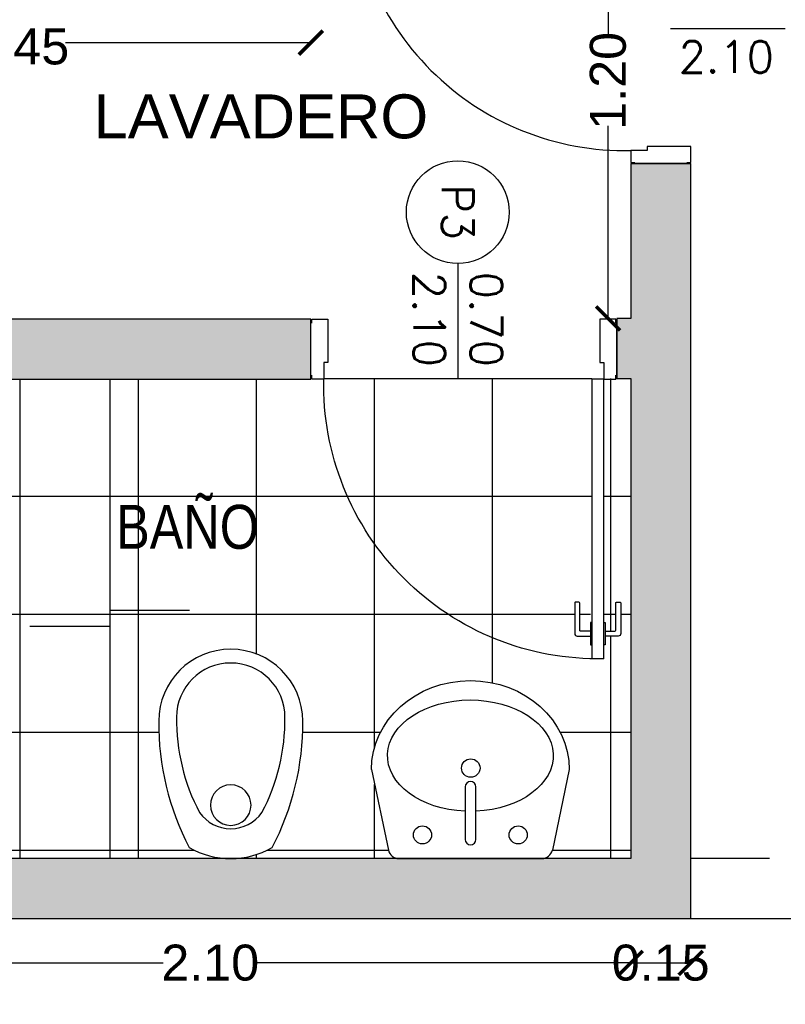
# Model space of a CAD drawing. Header units: millimetres. Extents: x 201 to 840, y 135 to 685.
# Tile 34 of 219: x 238.62 to 240.54, y 326.68 to 329.15. Entities that reach past the tile are written whole.
import ezdxf
from ezdxf.enums import TextEntityAlignment as Align

# ---------------------------------------------------------------- set-up
doc = ezdxf.new("R2010")
doc.units = ezdxf.units.MM
doc.linetypes.add('HIDDEN', pattern=[0.375, 0.25, -0.125])
for name, color, linetype in [('02', 2, 'Continuous'), ('ABERTURAS', 2, 'Continuous'), ('cota', 2, 'Continuous'), ('L1', 2, 'Continuous'), ('LLENO MURO', 251, 'Continuous'), ('muro', 6, 'Continuous'), ('piso', 1, 'Continuous'), ('SANITARIO ARTEF', 2, 'Continuous'), ('TEXT', 4, 'Continuous')]:
    doc.layers.add(name, color=color, linetype=linetype)
doc.styles.add('ARIAL', font='arial.ttf', dxfattribs={"height": 0.06})
doc.styles.add('ROMANS', font='romans.shx')
doc.styles.add('STYLE1', font='ARIALUNI.TTF', dxfattribs={"height": 0.09})
doc.dimstyles.new('D3', dxfattribs={"dimscale": 0, "dimtxt": 0.09, "dimasz": 0.06, "dimexe": 0, "dimexo": 0.15, "dimgap": 0, "dimtad": 0, "dimzin": 0, "dimdsep": 46, "dimtxsty": 'STYLE1', "dimblk": 'ARCHTICK', "dimcen": 1, "dimse1": 1, "dimse2": 1, "dimclrd": 1, "dimclre": 1, "dimclrt": 3, "dimadec": 0, "dimazin": 0, "dimtfac": 1, "dimtmove": 2, "dimatfit": 1, "dimldrblk": 'OPEN90', "dimfxl": 1, "dimtolj": 1, "dimtzin": 0, "dimarcsym": 0})
pattern_1 = [(90, (225.9276050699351, 328.2478009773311), (-0.295275, 5.551115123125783e-17), []), (180, (225.9276050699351, 328.2478009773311), (-5.551115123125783e-17, -0.295275), [])]

# ---------------------------------------------------------------- blocks, each defined once
blk = doc.blocks.new('_ARCHTICK')
at = {"color": 0, "linetype": 'ByBlock', "const_width": 0.15}
blk.add_lwpolyline([(-0.5, -0.5), (0.5, 0.5)], dxfattribs=at)
blk = doc.blocks.new('*D713')
at = {"layer": 'cota', "color": 1, "lineweight": -2}
for p, q in [((240.0945000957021, 329.5987702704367), (240.0945000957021, 329.1049211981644)), ((240.0945000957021, 328.397800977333), (240.0945000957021, 328.8797984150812))]:
    blk.add_line(p, q, dxfattribs=at)
at = {"layer": 'DEFPOINTS', "color": 0}
for p in [(240.0945000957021, 329.5987702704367), (240.1511292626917, 329.5987702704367), (240.1511292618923, 328.397800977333)]:
    blk.add_point(p, dxfattribs=at)
at = {"layer": 'cota', "color": 1, "lineweight": -2, "xscale": 0.06, "yscale": 0.06, "zscale": 0.06}
for p, rotation in [((240.0945000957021, 329.5987702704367), 90), ((240.0945000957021, 328.397800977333), 270)]:
    blk.add_blockref('_ARCHTICK', p, dxfattribs=dict(at, rotation=rotation))
at = {"layer": 'cota', "color": 3, "insert": (240.0945000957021, 328.9923598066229), "char_height": 0.09, "attachment_point": 5, "rotation": 90, "style": 'STYLE1'}
blk.add_mtext('\\A1;1.20', dxfattribs=at)
blk = doc.blocks.new('_OPEN90')
at = {"color": 0, "linetype": 'ByBlock'}
for p, q in [((-0.5, 0.5), (0, 0)), ((0, 0), (-1, 0)), ((0, 0), (-0.5, -0.5))]:
    blk.add_line(p, q, dxfattribs=at)
blk = doc.blocks.new('*D714')
at = {"layer": 'cota', "color": 1, "lineweight": -2}
for p, q in [((237.898096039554, 329.0878086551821), (238.5117522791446, 329.0878086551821)), ((239.3511452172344, 329.0878086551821), (238.7374889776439, 329.0878086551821))]:
    blk.add_line(p, q, dxfattribs=at)
at = {"layer": 'DEFPOINTS', "color": 0}
for p in [(239.3511452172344, 329.0878086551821), (237.898096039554, 328.4043518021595), (239.3511452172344, 328.3960462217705)]:
    blk.add_point(p, dxfattribs=at)
at = {"layer": 'cota', "color": 1, "lineweight": -2, "xscale": 0.06, "yscale": 0.06, "zscale": 0.06, "rotation": 180}
blk.add_blockref('_ARCHTICK', (237.898096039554, 329.0878086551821), dxfattribs=at)
at = {"layer": 'cota', "color": 1, "lineweight": -2, "xscale": 0.06, "yscale": 0.06, "zscale": 0.06}
blk.add_blockref('_ARCHTICK', (239.3511452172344, 329.0878086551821), dxfattribs=at)
at = {"layer": 'cota', "color": 3, "insert": (238.6246206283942, 329.0777922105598), "char_height": 0.09, "attachment_point": 5, "style": 'STYLE1'}
blk.add_mtext('\\A1;1.45', dxfattribs=at)
blk = doc.blocks.new('A2')
at = {"layer": '02'}
for centre, radius, start, end in [((-0.3438701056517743, 0), 0.18, 90.00000000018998, 180), ((-0.3364057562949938, -0.4821972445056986), 0.6622393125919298, 62.19066495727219, 90.64581604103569), ((-0.3536606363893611, -1.647987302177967e-17), 0.1356770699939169, 90.00000000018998, 180), ((-0.3480342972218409, -0.3634617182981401), 0.4991704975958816, 62.19066495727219, 90.64581604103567), ((-0.2090569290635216, 0), 0.2090569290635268, 330.3070498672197, 29.69295013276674), ((-0.1703938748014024, -1.647987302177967e-17), 0.09562499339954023, 0, 54.71443519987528), ((-0.3438701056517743, 0), 0.18, 180, 269.99999999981), ((-0.3536606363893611, -1.647987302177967e-17), 0.1356770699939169, 180, 269.99999999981), ((-0.1703938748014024, -1.647987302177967e-17), 0.09562499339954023, 305.2855648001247, 0), ((-0.3480342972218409, 0.3634617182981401), 0.4991704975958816, 269.3541839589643, 297.8093350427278), ((-0.3364057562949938, 0.4821972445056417), 0.6622393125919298, 269.3541839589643, 297.8093350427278)]:
    blk.add_arc(centre, radius, start, end, dxfattribs=at)
blk = doc.blocks.new('GBBRT')
at = {"layer": 'SANITARIO ARTEF', "ltscale": 0.01}
blk.add_circle((294.9322348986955, 272.9143749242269), 0.05072785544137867, dxfattribs=at)
at = {"layer": 'SANITARIO ARTEF', "ltscale": 0.8, "xscale": -1, "rotation": 270}
blk.add_blockref('A2', (294.9322348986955, 273.0480859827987), dxfattribs=at)
blk = doc.blocks.new('3T45G')
for p, q in [((295.6687598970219, 273.1080897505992), (295.3110233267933, 273.1080897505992)), ((295.2426281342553, 272.8853634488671), (295.2849203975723, 273.08710523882)), ((295.7373531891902, 272.8853634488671), (295.6949132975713, 273.0868708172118)), ((295.4759473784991, 273.060218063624), (295.4759473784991, 272.9287974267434)), ((295.5030766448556, 272.9287974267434), (295.5030766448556, 273.060218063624)), ((295.4759473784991, 272.9287974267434), (295.4763494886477, 272.9287974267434))]:
    blk.add_line(p, q)
for centre in [(295.3703164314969, 273.0488886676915), (295.6096648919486, 273.0488886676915)]:
    blk.add_circle(centre, 0.02265874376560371)
at = {"ltscale": 0.01}
blk.add_circle((295.4888459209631, 272.8817301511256), 0.02303431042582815, dxfattribs=at)
for centre, radius, start, end in [((295.3110233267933, 273.0813625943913), 0.02672715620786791, 90, 167.5925814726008), ((295.6687598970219, 273.0813625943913), 0.02672715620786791, 11.89336487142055, 90), ((295.4895120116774, 273.060218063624), 0.01356463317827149, 0, 180), ((295.4895120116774, 272.9287974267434), 0.01356463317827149, 180, 0)]:
    blk.add_arc(centre, radius, start, end)
at = {"extrusion": (0, 0, -1)}
for centre, major_axis, ratio, start_param, end_param in [((295.4898439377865, 272.8506247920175), (0.2073273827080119, -2.101736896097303e-12), 0.672131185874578, -1.506927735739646, 4.645311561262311), ((295.4899906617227, 272.8853634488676), (-0.2473625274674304, 0), 0.9004043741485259, 3.141592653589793, 6.283185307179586)]:
    blk.add_ellipse(centre, major_axis=major_axis, ratio=ratio, start_param=start_param, end_param=end_param, dxfattribs=at)
blk = doc.blocks.new('A$C5686393C')
at = {"layer": '02'}
for points in [[(0.03946607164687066, 0.06929181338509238), (0.01468134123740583, 0.06929181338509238, -0.4142135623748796), (0.01268134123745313, 0.07129181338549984), (0.01268134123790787, 0.1396105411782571, 0.4142135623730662), (0.01068134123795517, 0.1416105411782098), (0.002000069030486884, 0.1416105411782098, 0.414213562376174), (6.903007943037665e-08, 0.1396105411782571), (6.903007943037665e-08, 0.06295117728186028, 0.4142135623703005), (0.006340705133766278, 0.05661054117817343), (0.03946607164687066, 0.05661054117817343)], [(0.07589661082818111, 0.06929181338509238), (0.1006813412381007, 0.06929181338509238, 0.4142135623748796), (0.1026813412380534, 0.07129181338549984), (0.1026813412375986, 0.1396105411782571, -0.4142135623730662), (0.1046813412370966, 0.1416105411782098), (0.1133626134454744, 0.1416105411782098, -0.414213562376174), (0.1153626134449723, 0.1396105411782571), (0.1153626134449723, 0.06295117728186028, -0.4142135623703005), (0.1090219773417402, 0.05661054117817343), (0.07589661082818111, 0.05661054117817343)]]:
    blk.add_lwpolyline(points, format="xyb", dxfattribs=at)
for points in [[(0.04268134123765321, 0.09082734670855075), (0.03946607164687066, 0.09082734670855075), (0.03946607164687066, 0.03507500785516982), (0.04268134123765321, 0.03507500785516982)], [(0.0726813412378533, 0.09082734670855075), (0.07589661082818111, 0.09082734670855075), (0.07589661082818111, 0.03507500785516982), (0.0726813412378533, 0.03507500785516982)]]:
    blk.add_lwpolyline(points, dxfattribs=at)
at = {"layer": 'ABERTURAS', "ltscale": 0.01}
for points in [[(0.01268134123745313, 0.8401316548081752), (0.01268134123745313, 0.8501316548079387), (0.04268134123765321, 0.8501316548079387), (0.05268134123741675, 0.8501316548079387), (0.05268134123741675, 0.8001316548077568), (0.05268134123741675, 0.7411316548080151), (0.04268134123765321, 0.7411316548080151), (0.04268134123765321, 0.7001316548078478), (0.01268134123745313, 0.7001316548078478), (0.01268134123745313, 0.7101316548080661)], [(0.7726813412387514, 0.8401316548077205), (0.7726813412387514, 0.850131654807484), (0.7426813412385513, 0.850131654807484), (0.7326813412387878, 0.850131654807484), (0.7326813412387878, 0.8001316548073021), (0.7326813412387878, 0.7411316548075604), (0.7426813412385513, 0.7411316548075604), (0.7426813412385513, 0.700131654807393), (0.7726813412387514, 0.700131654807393), (0.7726813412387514, 0.7101316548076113)], [(0.04268134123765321, 0.0001316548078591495), (0.04268134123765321, 0.7001316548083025), (0.0726813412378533, 0.7001316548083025), (0.0726813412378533, 0.0001316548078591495)], [(0.04268134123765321, 0.0001316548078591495), (0.0726813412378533, 0.0001316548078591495)]]:
    blk.add_lwpolyline(points, dxfattribs=at)
at = {"layer": 'ABERTURAS', "color": 1, "ltscale": 0.01}
blk.add_arc((0.0576813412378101, 0.6851316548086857), 0.6851642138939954, 268.7455483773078, 1.254451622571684, dxfattribs=at)
at = {"layer": 'muro'}
for points in [[(0.0101813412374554, 0.7001316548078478), (0.0101813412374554, 0.8501316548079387)], [(0.7751813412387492, 0.700131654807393), (0.7751813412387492, 0.850131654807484)]]:
    blk.add_lwpolyline(points, dxfattribs=at)
blk = doc.blocks.new('*D739')
at = {"layer": 'cota', "color": 1, "lineweight": -2}
for p, q in [((238.048096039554, 326.7850554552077), (238.9820171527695, 326.7850554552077)), ((240.1511292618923, 326.7850554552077), (239.2172081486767, 326.7850554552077))]:
    blk.add_line(p, q, dxfattribs=at)
at = {"layer": 'DEFPOINTS', "color": 0}
for p in [(240.1511292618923, 327.0460462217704), (238.048096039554, 326.8960462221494), (238.048096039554, 326.7850554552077)]:
    blk.add_point(p, dxfattribs=at)
at = {"layer": 'cota', "color": 1, "lineweight": -2, "xscale": 0.06, "yscale": 0.06, "zscale": 0.06, "rotation": 180}
blk.add_blockref('_ARCHTICK', (238.048096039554, 326.7850554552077), dxfattribs=at)
at = {"layer": 'cota', "color": 1, "lineweight": -2, "xscale": 0.06, "yscale": 0.06, "zscale": 0.06}
blk.add_blockref('_ARCHTICK', (240.1511292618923, 326.7850554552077), dxfattribs=at)
at = {"layer": 'cota', "color": 3, "insert": (239.0996126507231, 326.7850554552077), "char_height": 0.09, "attachment_point": 5, "style": 'STYLE1'}
blk.add_mtext('\\A1;2.10', dxfattribs=at)
blk = doc.blocks.new('*D750')
at = {"layer": 'cota', "color": 1, "lineweight": -2}
blk.add_line((240.1511292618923, 326.7850554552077), (240.3011292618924, 326.7850554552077), dxfattribs=at)
at = {"layer": 'DEFPOINTS', "color": 0}
for p in [(240.1511292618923, 327.0460462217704), (240.3011292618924, 327.0460462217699), (240.3011292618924, 326.7850554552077)]:
    blk.add_point(p, dxfattribs=at)
at = {"layer": 'cota', "color": 1, "lineweight": -2, "xscale": 0.06, "yscale": 0.06, "zscale": 0.06, "rotation": 180}
blk.add_blockref('_ARCHTICK', (240.1511292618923, 326.7850554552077), dxfattribs=at)
at = {"layer": 'cota', "color": 1, "lineweight": -2, "xscale": 0.06, "yscale": 0.06, "zscale": 0.06}
blk.add_blockref('_ARCHTICK', (240.3011292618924, 326.7850554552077), dxfattribs=at)
at = {"layer": 'cota', "color": 3, "insert": (240.2261292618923, 326.7850554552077), "char_height": 0.09, "attachment_point": 5, "style": 'STYLE1'}
blk.add_mtext('\\A1;0.15', dxfattribs=at)

msp = doc.modelspace()

# ---------------------------------------------------------------- hatches: boundary and pattern name
at = {"layer": 'LLENO MURO'}
h = msp.add_hatch(color=256, dxfattribs=at)
h.paths.add_polyline_path([(239.4963412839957, 329.7487702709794), (239.4480960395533, 329.7487702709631), (239.4480960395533, 329.5987702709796), (239.4963412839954, 329.5987702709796)])
h.paths.add_polyline_path([(239.8830960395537, 324.4460462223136), (238.0480960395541, 324.4460462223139), (238.0480960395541, 324.9810462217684), (237.898096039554, 324.9810462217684), (237.8980960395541, 321.2460462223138), (238.9480960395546, 321.2460462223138), (238.9480960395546, 321.3960462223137), (238.0480960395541, 321.3960462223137), (238.0480960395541, 324.2960462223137), (239.8830960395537, 324.2960462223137)])
h.paths.add_polyline_path([(241.7980960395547, 321.3960462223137), (240.9980960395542, 321.3960462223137), (240.9980960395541, 324.2960462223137), (241.0980960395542, 324.2960462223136), (241.0980960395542, 324.4460462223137), (240.7480960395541, 324.4460462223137), (240.7480960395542, 324.2960462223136), (240.8480960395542, 324.2960462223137), (240.8480960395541, 321.3960462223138), (239.9480960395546, 321.3960462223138), (239.9480960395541, 321.2460462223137), (241.7980960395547, 321.2460462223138)])
h.paths.add_polyline_path([(242.7480960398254, 327.8474462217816), (242.5980960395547, 327.8474462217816), (242.5980960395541, 327.0460462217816), (241.9980960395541, 327.0460462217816), (241.9980960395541, 326.8960462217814), (242.5980960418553, 326.8960462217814), (242.5980960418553, 326.8460462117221), (242.748096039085, 326.8460462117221)])
h.paths.add_polyline_path([(242.7480960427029, 329.7487702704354), (240.9230960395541, 329.7487702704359), (240.9230960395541, 329.5987702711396), (242.5980960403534, 329.5987702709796), (242.5980960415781, 328.6960462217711), (242.7480960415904, 328.6960462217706)])
h.paths.add_polyline_path([(240.9230960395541, 329.7487702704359), (239.4963412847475, 329.7487702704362), (239.4963412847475, 329.5987702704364), (240.1511292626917, 329.5987702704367), (240.1511292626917, 329.5505250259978), (240.3011292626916, 329.5505250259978), (240.3011292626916, 329.598770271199), (240.9230960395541, 329.5987702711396)])
h.paths.add_polyline_path([(240.3011292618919, 328.7855250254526), (240.1511292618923, 328.7855250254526), (240.1511292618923, 328.397800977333), (240.1161452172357, 328.397800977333), (240.1161452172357, 328.2478009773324), (240.1511292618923, 328.2478009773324), (240.1511292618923, 327.0460462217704), (238.048096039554, 327.0460462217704), (238.0480960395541, 327.3485621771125), (237.8980960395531, 327.3485621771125), (237.8980960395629, 326.8460462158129), (238.0480960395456, 326.8460462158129), (238.048096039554, 326.8960462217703), (240.3011292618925, 326.8960462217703)])
h.paths.add_polyline_path([(239.3511452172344, 328.3960462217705), (237.8980960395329, 328.3960462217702), (237.8980960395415, 327.9485621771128), (238.0480960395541, 327.9485621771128), (238.0480960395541, 328.2460462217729), (239.3511452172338, 328.2460462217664)])
h.paths.add_polyline_path([(238.0480960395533, 329.7487702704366), (237.8980960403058, 329.7487702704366), (237.8980960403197, 328.3960462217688), (238.0480960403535, 328.3960462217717)])
h.paths.add_polyline_path([(243.7480960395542, 324.4460462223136), (242.7480960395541, 324.4460462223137), (242.7480960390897, 324.9810462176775), (242.5980960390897, 324.9810462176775), (242.5980960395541, 324.4460462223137), (241.9630960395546, 324.4460462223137), (241.9630960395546, 324.2960462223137), (243.5980960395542, 324.2960462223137), (243.5980960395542, 321.3960462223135), (242.7980960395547, 321.3960462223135), (242.7980960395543, 321.2460462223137), (243.7480960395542, 321.2460462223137)])
h.paths.add_polyline_path([(237.6164718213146, 324.1178691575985), (237.6164718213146, 323.7417828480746), (237.7355343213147, 323.7417828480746), (237.7355343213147, 324.1178691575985)])
h.paths.add_polyline_path([(237.3849068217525, 321.9333431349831), (237.3849068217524, 320.7554509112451), (237.5188529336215, 320.7554509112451), (237.5188529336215, 321.9333431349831)])
h.paths.add_polyline_path([(242.9340562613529, 320.7451356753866), (244.111948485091, 320.7451356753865), (244.111948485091, 320.8790817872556), (242.9340562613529, 320.8790817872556)])
at = {"layer": 'piso'}
h = msp.add_hatch(dxfattribs=at)
h.set_pattern_fill('ANSI37', color=250, scale=0.093, angle=45, style=0)
h.set_pattern_definition(pattern_1)
h.paths.add_polyline_path([(238.8480960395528, 328.2460462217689), (238.0480960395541, 328.2460462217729), (238.0480960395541, 327.9485621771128), (238.0480960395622, 327.906024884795), (238.0489302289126, 327.8317496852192, -0.4044002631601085), (238.0537621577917, 327.8367468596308), (238.0617576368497, 327.8370157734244, -0.4142135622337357), (238.0669228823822, 327.8321866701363), (238.0669444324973, 327.8315459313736, -0.1133755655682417), (238.0680905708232, 327.8272176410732), (238.0707773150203, 327.6647606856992, -0.414213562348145), (238.0659482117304, 327.6595954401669), (238.0644881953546, 327.6595463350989), (238.0645309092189, 327.6583238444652, -0.8961924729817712), (238.062360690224, 327.6385621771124), (238.0520960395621, 327.6385621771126), (238.0520960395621, 327.6333348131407), (238.0480960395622, 327.6333348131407), (238.0480960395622, 327.3910994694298), (238.0480960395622, 327.3510994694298), (238.048096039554, 327.0460462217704), (238.4330960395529, 327.0460462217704), (238.4330960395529, 327.2908570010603, -8.871629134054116), (238.4630960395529, 327.2908570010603), (238.4630960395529, 327.0460462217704), (238.8480960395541, 327.0460462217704)])
h = msp.add_hatch(dxfattribs=at)
h.set_pattern_fill('ANSI37', color=250, scale=0.093, angle=45, style=0)
h.set_pattern_definition(pattern_1)
h.paths.add_polyline_path([(240.0536452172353, 328.247800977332), (239.3836452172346, 328.247800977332, 0.4142135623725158), (240.0536452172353, 327.5478009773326), (240.0536452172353, 327.5827443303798), (240.0504299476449, 327.5827443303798), (240.0504299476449, 327.6042798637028), (240.0173045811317, 327.6042798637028, -0.414213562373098), (240.0109639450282, 327.6106204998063), (240.0109639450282, 327.6892798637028), (240.0236452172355, 327.6892798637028), (240.0236452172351, 327.6189611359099, 0.4142135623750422), (240.0256452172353, 327.6169611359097), (240.0504299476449, 327.6169611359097), (240.0504299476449, 327.6384966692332)], flags=17)
edge = h.paths.add_edge_path()
edge.add_line((239.3836452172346, 328.247800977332), (239.3511452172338, 328.247800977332))
edge.add_line((239.3511452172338, 328.247800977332), (239.3511452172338, 328.2460462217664))
edge.add_line((239.3511452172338, 328.2460462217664), (238.8480960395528, 328.2460462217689))
edge.add_line((238.8480960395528, 328.2460462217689), (238.8480960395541, 327.0460462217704))
edge.add_line((238.8480960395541, 327.0460462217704), (239.15112926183, 327.0460462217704))
edge.add_arc((239.1508200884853, 327.2551029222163), 0.2090569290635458, 240.3070498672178, 270.08473449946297, ccw=False)
edge.add_arc((239.633017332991, 327.3824517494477), 0.6622393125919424, 179.3541839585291, 207.8093350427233, ccw=False)
edge.add_arc((239.1508200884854, 327.3899160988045), 0.1800000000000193, 90, 179.9999999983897, ccw=False)
edge.add_arc((239.1508200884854, 327.3899160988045), 0.1800000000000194, -1.610374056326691e-09, 90, ccw=False)
edge.add_arc((238.6686228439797, 327.3824517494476), 0.6622393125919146, -27.80933504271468, 0.6458160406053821, ccw=False)
edge.add_arc((239.1508200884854, 327.2551029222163), 0.2090569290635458, 270.08473449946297, 299.6929501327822, ccw=False)
edge.add_line((239.15112926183, 327.0460462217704), (239.5712457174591, 327.0460462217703))
edge.add_arc((239.5712457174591, 327.0727733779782), 0.02672715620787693, 191.8933648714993, 270, ccw=False)
edge.add_line((239.5450923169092, 327.0672651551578), (239.5026524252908, 327.2687725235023))
edge.add_ellipse((239.7500149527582, 327.2687725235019), major_axis=(-0.2473625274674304, 2.406987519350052e-13), ratio=0.9004043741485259, start_angle=180.000000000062, end_angle=360.0000000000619, ccw=False)
edge.add_line((239.9973774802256, 327.2687725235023), (239.9551938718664, 327.0675490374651))
edge.add_arc((239.9289822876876, 327.0727733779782), 0.02672715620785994, 270, 348.727855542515, ccw=False)
edge.add_line((239.9289822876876, 327.0460462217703), (240.1511292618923, 327.0460462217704))
edge.add_line((240.1511292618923, 327.0460462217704), (240.1511292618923, 328.2478009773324))
edge.add_line((240.1511292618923, 328.2478009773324), (240.1161452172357, 328.2478009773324))
edge.add_line((240.1161452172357, 328.2478009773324), (240.0836452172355, 328.2478009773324))
edge.add_line((240.0836452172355, 328.2478009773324), (240.0836452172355, 327.6384966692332))
edge.add_line((240.0836452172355, 327.6384966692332), (240.0868604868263, 327.6384966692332))
edge.add_line((240.0868604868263, 327.6384966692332), (240.0868604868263, 327.6169611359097))
edge.add_line((240.0868604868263, 327.6169611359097), (240.1116452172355, 327.6169611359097))
edge.add_arc((240.1116452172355, 327.6189611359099), 0.002000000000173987, 270, 360)
edge.add_line((240.1136452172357, 327.6189611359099), (240.1136452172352, 327.6892798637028))
edge.add_line((240.1136452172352, 327.6892798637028), (240.126326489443, 327.6892798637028))
edge.add_line((240.126326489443, 327.6892798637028), (240.126326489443, 327.6106204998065))
edge.add_arc((240.1199858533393, 327.6106204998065), 0.006340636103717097, -90, 0, ccw=False)
edge.add_line((240.1199858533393, 327.6042798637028), (240.0868604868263, 327.6042798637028))
edge.add_line((240.0868604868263, 327.6042798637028), (240.0868604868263, 327.5827443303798))
edge.add_line((240.0868604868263, 327.5827443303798), (240.0836452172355, 327.5478009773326))
edge.add_arc((240.0686452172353, 328.2328009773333), 0.6851642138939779, 178.7455483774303, 271.2544516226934, ccw=False)

# ---------------------------------------------------------------- linework, layer by layer
at = {"layer": 'L1'}
for p, q in [((240.2503894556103, 329.1235124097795), (240.5376565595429, 329.1235124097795)), ((239.718645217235, 328.5350680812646), (239.718645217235, 328.247800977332))]:
    msp.add_line(p, q, dxfattribs=at)
msp.add_circle((239.718645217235, 328.6636555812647), 0.1285875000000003, dxfattribs=at)
at = {"layer": 'muro', "color": 1, "linetype": 'HIDDEN'}
for p, q in [((241.9980960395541, 327.0460462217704), (240.3011292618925, 327.0460462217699)), ((240.3011292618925, 326.8960462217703), (241.9980960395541, 326.8960462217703))]:
    msp.add_line(p, q, dxfattribs=at)
at = {"layer": 'muro'}
for points in [[(238.0480960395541, 327.3485621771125), (237.8980960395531, 327.3485621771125), (237.8980960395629, 326.8460462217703), (238.0480960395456, 326.8460462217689), (238.048096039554, 326.8960462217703), (240.3011292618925, 326.8960462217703), (240.3011292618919, 328.7855250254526), (240.1511292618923, 328.7855250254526), (240.1511292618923, 328.397800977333), (240.1161452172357, 328.397800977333), (240.1161452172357, 328.2478009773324), (240.1511292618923, 328.2478009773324), (240.1511292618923, 327.0460462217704), (238.048096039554, 327.0460462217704), (238.0480960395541, 327.3485621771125)], [(237.8980960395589, 327.9485621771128), (238.0480960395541, 327.9485621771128), (238.0480960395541, 328.2460462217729), (239.3511452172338, 328.2460462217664), (239.3511452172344, 328.3960462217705), (238.0480960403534, 328.3960462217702)]]:
    msp.add_lwpolyline(points, dxfattribs=at)
at = {"layer": 'piso', "color": 2, "ltscale": 0.01}
msp.add_line((238.848096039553, 328.2460462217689), (238.8480960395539, 327.0460462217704), dxfattribs=at)
at = {"layer": 'piso', "color": 250}
msp.add_lwpolyline([(239.3836452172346, 328.247800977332), (240.0536452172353, 328.247800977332)], dxfattribs=at)
at = {"layer": 'piso', "color": 3, "ltscale": 0.01}
msp.add_lwpolyline([(239.0480960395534, 327.6669235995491), (238.8480960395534, 327.6669235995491), (238.8480960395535, 327.626923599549), (238.6480960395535, 327.626923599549)], dxfattribs=at)

# ---------------------------------------------------------------- block references
at = {"layer": 'ABERTURAS', "rotation": 270}
msp.add_blockref('A$C5686393C', (239.4509976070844, 329.5607063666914), dxfattribs=at)
at = {"layer": 'ABERTURAS', "xscale": -1}
msp.add_blockref('A$C5686393C', (240.1263265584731, 327.545914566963), dxfattribs=at)
at = {"layer": 'SANITARIO ARTEF', "xscale": -1, "rotation": 180}
msp.add_blockref('GBBRT', (-55.78141481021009, 600.0941319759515), dxfattribs=at)
at = {"layer": 'SANITARIO ARTEF', "rotation": 180}
msp.add_blockref('3T45G', (535.240005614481, 600.1541359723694), dxfattribs=at)

# ---------------------------------------------------------------- texts
at = {"layer": 'L1', "style": 'ROMANS'}
msp.add_attdef('2.10', text='2.10', height=0.079375, dxfattribs=at).set_placement((240.2709409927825, 329.0917624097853), align=Align.TOP_LEFT)
msp.add_attdef('P3', text='p1', height=0.079375, rotation=270, dxfattribs=at).set_placement((239.718645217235, 328.6636555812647), align=Align.MIDDLE)
msp.add_attdef('2.10', text='2.10', height=0.079375, rotation=270, dxfattribs=at).set_placement((239.6868952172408, 328.5145165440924), align=Align.TOP_LEFT)
msp.add_attdef('0.70', (239.7503952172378, 328.5145165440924), '0.80', height=0.079375, rotation=270, dxfattribs=at)
at = {"layer": 'TEXT', "style": 'ARIAL'}
msp.add_text('LAVADERO', height=0.11, dxfattribs=at).set_placement((238.8078439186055, 328.84839083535))
at = {"layer": 'TEXT', "insert": (238.864288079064, 327.819660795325), "char_height": 0.11, "attachment_point": 7, "style": 'ARIAL'}
msp.add_mtext_dynamic_manual_height_columns('{\\fTechnic|b0|i0|c2|p2;BAÑO}', width=0.7198728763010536, gutter_width=12.5, heights=[0], dxfattribs=at)

# ---------------------------------------------------------------- dimensions: what is measured, and where the dimension line sits
at = {"layer": 'cota'}
for base, p1, p2, angle, picture, middle in [((240.0945000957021, 329.5987702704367), (240.1511292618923, 328.397800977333), (240.1511292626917, 329.5987702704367), 90, '*D713', (240.0945000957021, 328.9923598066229)), ((239.3511452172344, 329.0878086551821), (237.898096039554, 328.4043518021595), (239.3511452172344, 328.3960462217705), 180, '*D714', (238.6246206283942, 329.0777922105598))]:
    dim = msp.add_linear_dim(base=base, p1=p1, p2=p2, angle=angle, dimstyle='D3', override={"dimscale": 1}, dxfattribs=at)
    dim.commit()
    dim.dimension.update_dxf_attribs({"geometry": picture, "text_midpoint": middle, "dimtype": 160})
dim = msp.add_linear_dim(base=(238.048096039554, 326.7850554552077), p1=(240.1511292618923, 327.0460462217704), p2=(238.048096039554, 326.8960462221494), dimstyle='D3', override={"dimscale": 1}, dxfattribs=at)
dim.commit()
dim.dimension.update_dxf_attribs({"geometry": '*D739', "text_midpoint": (239.0996126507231, 326.7850554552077)})
dim = msp.add_linear_dim(base=(240.3011292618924, 326.7850554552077), p1=(240.1511292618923, 327.0460462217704), p2=(240.3011292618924, 327.0460462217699), dimstyle='D3', override={"dimscale": 1}, dxfattribs=at)
dim.commit()
dim.dimension.update_dxf_attribs({"geometry": '*D750', "text_midpoint": (240.2261292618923, 326.7850554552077), "dimtype": 160})

doc.saveas('drawing.dxf')
